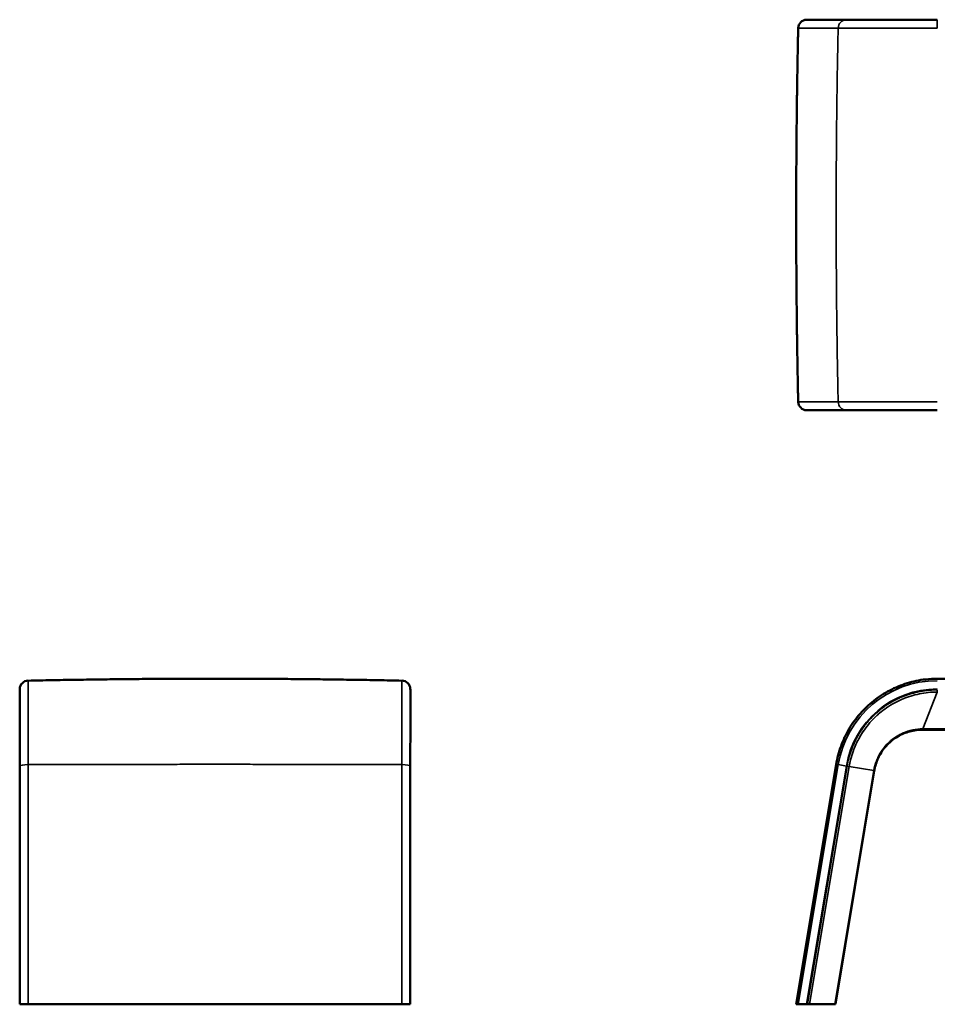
# Model space of a CAD drawing. Header units: millimetres. Extents: x 1077 to 6824, y 2445 to 4712.
# Tile 1 of 15: x 1077 to 3190, y 2445 to 4712. Entities that reach past the tile are written whole.
import ezdxf

# ---------------------------------------------------------------- set-up
doc = ezdxf.new("R2010")
doc.units = ezdxf.units.MM
doc.layers.add('Visibile (ISO)', color=7, linetype='Continuous', lineweight=50)
doc.layers.add('Visibile sottile (ISO)', color=7, linetype='Continuous', lineweight=35)

msp = doc.modelspace()

# ---------------------------------------------------------------- linework, layer by layer
at = {"layer": 'Visibile (ISO)'}
for p, q in [((2890.8, 4712.5), (2889, 4712.4)), ((2982.4, 4712.5), (2891, 4712.5)), ((3189.7, 4712.5), (3190, 4712.5)), ((3190, 4712.5), (3190, 4712.5)), ((2889, 3812.9), (2890.8, 3812.9)), ((2891, 3812.8), (2982.4, 3812.8)), ((3190, 3812.8), (3189.7, 3812.8)), ((3190, 3194.7), (4790, 3194.7)), ((1076.8, 3171), (1076.7, 3169)), ((1076.7, 3169), (1076.7, 3169)), ((1976.3, 3171), (1976.4, 3169)), ((1976.4, 3169), (1976.4, 3169)), ((4823.6, 3077.1), (3156.4, 3077.1)), ((2865, 2444.7), (2957.1, 2997.4)), ((1076.7, 2993.2), (1076.7, 2444.7)), ((1976.3, 2444.7), (1976.3, 2993.2)), ((3044.8, 2982.8), (2955.2, 2444.7)), ((1076.7, 2444.7), (1076.8, 2444.7)), ((1076.7, 2444.7), (1076.7, 2444.7)), ((1096.4, 2444.7), (1076.8, 2444.7)), ((1976.3, 2444.7), (1956.7, 2444.7)), ((1976.3, 2444.7), (1976.3, 2444.7)), ((1976.3, 2444.7), (1976.3, 2444.7)), ((2865, 2444.7), (2869.6, 2444.7)), ((2889, 2444.7), (2869.6, 2444.7)), ((2889, 2444.7), (2890.8, 2444.7)), ((2896, 2444.7), (2890.8, 2444.7)), ((2954.1, 2444.7), (2896, 2444.7)), ((2955.2, 2444.7), (2954.1, 2444.7))]:
    msp.add_line(p, q, dxfattribs=at)
for centre, start, end in [((1096.8, 3170.2), 91.2171, 177.5), ((1956.3, 3170.2), 2.5, 88.7829)]:
    msp.add_arc(centre, 20, start, end, dxfattribs=at)
for centre, major_axis, ratio, start_param, end_param in [((2889.9, 4692.4), (-20.3, 0), 0.986394, 4.756022, 6.261943), ((2891, 4707.5), (5.07, 0), 0.986394, 1.570796, 1.61443), ((2889.9, 3832.9), (-20.3, 0), 0.986394, 0.021242, 1.527163), ((2891, 3817.9), (5.07, 0), 0.986394, 4.668756, 4.712389), ((1081.7, 2993.2), (-5, 0), 0.164399, 6.28093, 6.283185)]:
    msp.add_ellipse(centre, major_axis=major_axis, ratio=ratio, start_param=start_param, end_param=end_param, dxfattribs=at)
for points, knots in [([(2982.4, 4712.5), (2984.7, 4712.5), (2988.3, 4712.5), (2997.9, 4712.5), (3004, 4712.5), (3018.5, 4712.5), (3026.9, 4712.5), (3045.6, 4712.5), (3055.9, 4712.5), (3078.1, 4712.5), (3090.1, 4712.5), (3115, 4712.5), (3128, 4712.5), (3154.6, 4712.5), (3168.3, 4712.5), (3184.5, 4712.5), (3187.1, 4712.5), (3189.7, 4712.5)], [0, 0, 0, 0, 4.108727, 4.108727, 8.209938, 8.209938, 12.311716, 12.311716, 16.412939, 16.412939, 20.515162, 20.515162, 24.617295, 24.617295, 28.717964, 28.717964, 29.488865, 29.488865, 29.488865, 29.488865]), ([(3189.7, 3812.8), (3176, 3812.8), (3162.3, 3812.8), (3135.5, 3812.8), (3122.3, 3812.8), (3097, 3812.8), (3084.8, 3812.8), (3062, 3812.8), (3051.3, 3812.8), (3031.9, 3812.8), (3023.1, 3812.8), (3007.8, 3812.8), (3001.3, 3812.8), (2990.7, 3812.8), (2986.6, 3812.8), (2983.3, 3812.8), (2982.8, 3812.8), (2982.4, 3812.8)], [0, 0, 0, 0, 4.093534, 4.093534, 8.197518, 8.197518, 12.297015, 12.297015, 16.39975, 16.39975, 20.501393, 20.501393, 24.603928, 24.603928, 28.703736, 28.703736, 29.488949, 29.488949, 29.488949, 29.488949]), ([(2957.1, 2997.4), (2959.5, 3011.8), (2963.2, 3025.9), (2973.2, 3053.2), (2979.5, 3066.4), (2994.2, 3091.4), (3002.8, 3103.2), (3021.9, 3125), (3032.5, 3135.1), (3055.2, 3153), (3067.5, 3161), (3093.2, 3174.4), (3106.7, 3180), (3134.4, 3188.5), (3148.7, 3191.5), (3172, 3194.2), (3181, 3194.7), (3190, 3194.7)], [0, 0, 0, 0, 4.359965, 4.359965, 8.70739, 8.70739, 13.054887, 13.054887, 17.402384, 17.402384, 21.749881, 21.749881, 26.097378, 26.097378, 30.444875, 30.444875, 33.141545, 33.141545, 33.141545, 33.141545]), ([(1076.7, 2993.2), (1076.7, 3006.7), (1076.7, 3020.1), (1076.7, 3045.7), (1076.7, 3058.1), (1076.7, 3081.3), (1076.7, 3092.2), (1076.7, 3112.2), (1076.7, 3121.3), (1076.7, 3137.3), (1076.7, 3144.2), (1076.7, 3155.5), (1076.7, 3160), (1076.7, 3166.3), (1076.7, 3168.2), (1076.7, 3168.7), (1076.7, 3168.7), (1076.7, 3168.7), (1076.7, 3168.7), (1076.7, 3168.7)], [0, 0, 0, 0, 4.108996, 4.108996, 8.21029, 8.21029, 12.312074, 12.312074, 16.413282, 16.413282, 20.515487, 20.515487, 24.617579, 24.617579, 28.718081, 28.718081, 29.22703, 29.22703, 29.248135, 29.248135, 29.248135, 29.248135]), ([(1976.4, 3168.7), (1976.4, 3168.7), (1976.4, 3168.7), (1976.4, 3168.7), (1976.4, 3168.7), (1976.4, 3168.5), (1976.4, 3168.2), (1976.4, 3166.4), (1976.4, 3163.8), (1976.4, 3155.9), (1976.4, 3150.6), (1976.4, 3137.8), (1976.4, 3130.2), (1976.4, 3112.9), (1976.4, 3103.1), (1976.4, 3082.1), (1976.4, 3070.6), (1976.4, 3046.6), (1976.3, 3033.9), (1976.3, 3011.8), (1976.3, 3002.5), (1976.3, 2993.2)], [0.881234, 0.881234, 0.881234, 0.881234, 0.911822, 0.911822, 1.362765, 1.362765, 2.716147, 2.716147, 6.793327, 6.793327, 10.893195, 10.893195, 14.995295, 14.995295, 19.096772, 19.096772, 23.197625, 23.197625, 27.300002, 27.300002, 30.13379, 30.13379, 30.13379, 30.13379]), ([(1976.4, 3165.9), (1976.4, 3164.4), (1976.4, 3162.4), (1976.4, 3155.8), (1976.4, 3150.6), (1976.4, 3137.7), (1976.4, 3130.1), (1976.4, 3112.8), (1976.4, 3103.1), (1976.4, 3082), (1976.4, 3070.6), (1976.4, 3046.5), (1976.3, 3033.8), (1976.3, 3011.7), (1976.3, 3002.5), (1976.3, 2993.2)], [4.115822, 4.115822, 4.115822, 4.115822, 6.802135, 6.802135, 10.902066, 10.902066, 15.002069, 15.002069, 19.104221, 19.104221, 23.20651, 23.20651, 27.307775, 27.307775, 30.133688, 30.133688, 30.133688, 30.133688]), ([(1076.7, 2993.2), (1076.7, 3006.7), (1076.7, 3020.1), (1076.7, 3045.7), (1076.7, 3058.1), (1076.7, 3081.3), (1076.7, 3092.2), (1076.7, 3112.2), (1076.7, 3121.3), (1076.7, 3134.9), (1076.7, 3140), (1076.7, 3144.5)], [0, 0, 0, 0, 4.11102, 4.11102, 8.212576, 8.212576, 12.314506, 12.314506, 16.416699, 16.416699, 19.29002, 19.29002, 19.29002, 19.29002]), ([(3156.4, 3077.1), (3146.4, 3077.1), (3136.3, 3075.8), (3117, 3070.5), (3107.5, 3066.5), (3090.2, 3056.3), (3082.2, 3050), (3068.2, 3035.6), (3062.1, 3027.4), (3052.5, 3009.8), (3048.8, 3000.3), (3045.8, 2988), (3045.3, 2985.4), (3044.8, 2982.8)], [0, 0, 0, 0, 3.002562, 3.002562, 6.019581, 6.019581, 9.033112, 9.033112, 12.041201, 12.041201, 15.045703, 15.045703, 15.839901, 15.839901, 15.839901, 15.839901])]:
    msp.add_open_spline(points, degree=3, knots=knots, dxfattribs=at)
for points, weights, degree in [([(2869.6, 4692.8), (2863.5, 4406.1), (2863.5, 4119.2), (2869.6, 3832.5)], [1, 0.999849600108, 0.999849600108, 1], 3), ([(1096.4, 3190.1), (1526.5, 3199.3), (1956.7, 3190.1)], [1, 0.999774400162, 1], 2), ([(1096.4, 2444.7), (1383.1, 2444.7), (1670, 2444.7), (1956.7, 2444.7)], [1, 0.999849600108, 0.999849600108, 1], 3)]:
    msp.add_rational_spline(points, weights, degree=degree, dxfattribs=at)
for points in [[(1076.7, 3168.7), (1076.7, 3168.8), (1076.7, 3168.9), (1076.7, 3169)], [(1976.3, 2993.2), (1976.3, 2993.2), (1976.3, 2993.2), (1976.3, 2993.2)]]:
    msp.add_open_spline(points, degree=3, dxfattribs=at)
at = {"layer": 'Visibile sottile (ISO)'}
for p, q in [((2980.5, 4712.4), (2889, 4712.4)), ((2890.8, 4712.5), (2982.2, 4712.5)), ((2982.2, 4712.5), (2980.5, 4712.4)), ((2980.5, 4712.4), (3190, 4712.4)), ((3190, 4712.5), (3189.7, 4712.5)), ((3190, 4712.5), (3190, 4712.5)), ((3190, 4692.8), (3190, 4712.4)), ((2869.6, 4692.8), (2961.6, 4692.8)), ((3190, 4692.8), (2961.6, 4692.8)), ((2961.6, 3832.5), (2869.6, 3832.5)), ((2889, 3812.9), (2980.5, 3812.9)), ((2890.8, 3812.9), (2982.2, 3812.9)), ((2961.6, 3832.5), (3190, 3832.5)), ((3190, 3812.9), (2980.5, 3812.9)), ((2982.2, 3812.9), (2980.5, 3812.9)), ((3189.7, 3812.8), (3190, 3812.8)), ((1096.4, 3190.1), (1096.4, 2996.7)), ((1956.7, 2996.7), (1956.7, 3190.1)), ((1076.8, 2993.5), (1076.8, 3171)), ((1976.3, 3171), (1976.3, 2993.5)), ((3156.4, 3079.4), (3189.7, 3163.9)), ((3189.7, 3169), (3190, 3169)), ((3190, 3163.9), (3189.7, 3163.9)), ((4823.6, 3079.4), (3156.4, 3079.4)), ((3156.4, 3077.1), (3156.4, 3079.4)), ((1076.7, 2993.3), (1076.8, 2993.5)), ((1076.8, 2993.5), (1076.8, 2444.7)), ((1096.4, 2444.7), (1096.4, 2996.7)), ((1956.7, 2996.7), (1956.7, 2444.7)), ((1976.3, 2993.3), (1976.3, 2993.5)), ((1976.3, 2444.7), (1976.3, 2993.5)), ((2961.6, 2996.7), (2869.6, 2444.7)), ((2889, 2444.7), (2980.5, 2993.5)), ((2961.6, 2996.7), (2957.1, 2997.4)), ((2961.6, 2996.7), (2980.5, 2993.5)), ((2982.2, 2993.3), (2980.5, 2993.5)), ((1076.7, 2444.7), (1076.7, 2993.3)), ((1976.3, 2444.7), (1976.3, 2993.3)), ((2890.8, 2444.7), (2982.2, 2993.3)), ((2896, 2444.7), (2987.3, 2992.4)), ((3043.8, 2983), (2954.1, 2444.7)), ((2985.6, 2992.7), (2982.2, 2993.3)), ((2987.3, 2992.4), (2985.6, 2992.7)), ((2987.3, 2992.4), (3043.8, 2983)), ((3043.8, 2983), (3044.8, 2982.8))]:
    msp.add_line(p, q, dxfattribs=at)
for radius in [231.5, 212.4]:
    msp.add_arc((3190, 2958.6), radius, 90, 170.5377, dxfattribs=at)
for centre, major_axis, ratio, start_param, end_param in [((2981.4, 4692.4), (0, 20), 0.986394, 0.043633, 1.549554), ((2982.4, 4707.5), (0, 5), 0.986394, 0.002255, 0.043633), ((2981.4, 3832.9), (0, -20), 0.986394, 4.733631, 6.239552), ((3045, 3099.8), (-3.59, 1.76), 0.084675, 5.620512, 5.620768), ((1096.8, 2993.4), (-20, 0), 0.164399, 4.733631, 6.239552), ((1956.3, 2993.4), (20, 0), 0.164399, 0.043633, 1.549554), ((1081.7, 2993.2), (-5, 0), 0.164399, 6.239552, 6.28093)]:
    msp.add_ellipse(centre, major_axis=major_axis, ratio=ratio, start_param=start_param, end_param=end_param, dxfattribs=at)
for points, knots in [([(3189.7, 4712.5), (3179.2, 4712.5), (3165.1, 4712.5), (3144.2, 4712.5), (3130.5, 4712.5), (3118, 4712.5), (3111.4, 4712.5), (3095.3, 4712.5), (3075.8, 4712.5), (3053.3, 4712.5), (3041.1, 4712.5), (3034, 4712.5), (3029.3, 4712.5), (3022, 4712.5), (3013.9, 4712.5), (3005.7, 4712.5), (2999.3, 4712.5), (2992.4, 4712.5), (2986.4, 4712.5), (2983.4, 4712.5), (2982.2, 4712.5)], [-29.374358, -29.374358, -29.374358, -29.374358, -26.227105, -25.178021, -23.079853, -22.030768, -21.243955, -20.981684, -16.785347, -14.687179, -12.589011, -11.802197, -11.539926, -10.490842, -8.392674, -7.343589, -5.769963, -4.196337, -2.098168, 0, 0, 0, 0]), ([(2982.2, 3812.9), (2983.2, 3812.9), (2984.5, 3812.9), (2987.6, 3812.9), (2989.4, 3812.9), (2992.5, 3812.9), (2993.6, 3812.9), (2995.9, 3812.9), (2997.1, 3812.9), (2999.7, 3812.9), (3001, 3812.9), (3003.8, 3812.9), (3005.3, 3812.9), (3008.3, 3812.9), (3009.9, 3812.9), (3013.2, 3812.9), (3014.9, 3812.9), (3018.4, 3812.9), (3020.2, 3812.9), (3023.9, 3812.9), (3025.8, 3812.9), (3031.7, 3812.9), (3035.9, 3812.9), (3042.4, 3812.9), (3044.6, 3812.9), (3049.1, 3812.8), (3051.4, 3812.8), (3058.5, 3812.8), (3063.3, 3812.8), (3070.9, 3812.8), (3073.4, 3812.8), (3078.6, 3812.8), (3081.2, 3812.8), (3086.6, 3812.8), (3089.3, 3812.8), (3094.7, 3812.8), (3097.5, 3812.8), (3103.1, 3812.8), (3105.9, 3812.8), (3111.6, 3812.8), (3114.4, 3812.8), (3123.1, 3812.8), (3129, 3812.8), (3137.9, 3812.8), (3140.9, 3812.8), (3146.9, 3812.8), (3149.9, 3812.8), (3155.9, 3812.8), (3159, 3812.8), (3165.1, 3812.8), (3168.2, 3812.8), (3174.3, 3812.8), (3177.4, 3812.8), (3183.5, 3812.8), (3186.6, 3812.8), (3189.7, 3812.8)], [-1, -1, -1, -1, -0.937453, -0.937453, -0.874907, -0.874907, -0.843693, -0.843693, -0.81248, -0.81248, -0.781267, -0.781267, -0.750054, -0.750054, -0.718801, -0.718801, -0.687549, -0.687549, -0.656296, -0.656296, -0.625044, -0.625044, -0.562523, -0.562523, -0.531263, -0.531263, -0.500003, -0.500003, -0.437547, -0.437547, -0.40632, -0.40632, -0.375092, -0.375092, -0.343795, -0.343795, -0.312497, -0.312497, -0.2812, -0.2812, -0.249903, -0.249903, -0.187487, -0.187487, -0.156279, -0.156279, -0.125071, -0.125071, -0.093803, -0.093803, -0.062535, -0.062535, -0.031268, -0.031268, 0, 0, 0, 0]), ([(1076.7, 3169), (1076.7, 3169), (1076.7, 3167.9), (1076.7, 3164.2), (1076.7, 3160.7), (1076.7, 3156.5), (1076.7, 3153.9), (1076.7, 3147.2), (1076.7, 3136.5), (1076.7, 3119.3), (1076.7, 3107.8), (1076.7, 3100.1), (1076.7, 3094.9), (1076.7, 3086.1), (1076.7, 3074.5), (1076.7, 3061), (1076.7, 3048.6), (1076.7, 3032.4), (1076.7, 3013.9), (1076.7, 3000.2), (1076.7, 2993.3)], [-29.374358, -29.374358, -29.374358, -29.374358, -26.227105, -25.178021, -23.079853, -22.030768, -21.243955, -20.981684, -16.785347, -14.687179, -12.589011, -11.802197, -11.539926, -10.490842, -8.392674, -7.343589, -5.769963, -4.196337, -2.098168, 0, 0, 0, 0]), ([(1976.3, 2993.3), (1976.3, 2999.3), (1976.3, 3005.4), (1976.3, 3017.3), (1976.3, 3023.2), (1976.3, 3031.9), (1976.3, 3034.8), (1976.3, 3040.5), (1976.3, 3043.3), (1976.3, 3048.9), (1976.3, 3051.7), (1976.3, 3057.2), (1976.3, 3059.9), (1976.3, 3065.3), (1976.3, 3067.9), (1976.3, 3073.1), (1976.3, 3075.7), (1976.3, 3080.8), (1976.3, 3083.3), (1976.3, 3088.2), (1976.3, 3090.6), (1976.3, 3097.7), (1976.3, 3102.3), (1976.3, 3108.8), (1976.3, 3111), (1976.3, 3115.2), (1976.3, 3117.2), (1976.3, 3123.2), (1976.3, 3126.9), (1976.3, 3132.3), (1976.3, 3134), (1976.4, 3137.3), (1976.4, 3138.9), (1976.4, 3142), (1976.4, 3143.5), (1976.4, 3146.4), (1976.4, 3147.7), (1976.4, 3150.4), (1976.4, 3151.6), (1976.4, 3154), (1976.4, 3155.1), (1976.4, 3158.3), (1976.4, 3160.1), (1976.4, 3162.5), (1976.4, 3163.3), (1976.4, 3164.6), (1976.4, 3165.2), (1976.4, 3166.3), (1976.4, 3166.8), (1976.4, 3167.6), (1976.4, 3167.9), (1976.4, 3168.5), (1976.4, 3168.7), (1976.4, 3168.9), (1976.4, 3169), (1976.4, 3169)], [-1, -1, -1, -1, -0.937453, -0.937453, -0.874907, -0.874907, -0.843693, -0.843693, -0.81248, -0.81248, -0.781267, -0.781267, -0.750054, -0.750054, -0.718801, -0.718801, -0.687549, -0.687549, -0.656296, -0.656296, -0.625044, -0.625044, -0.562523, -0.562523, -0.531263, -0.531263, -0.500003, -0.500003, -0.437547, -0.437547, -0.40632, -0.40632, -0.375092, -0.375092, -0.343795, -0.343795, -0.312497, -0.312497, -0.2812, -0.2812, -0.249903, -0.249903, -0.187487, -0.187487, -0.156279, -0.156279, -0.125071, -0.125071, -0.093803, -0.093803, -0.062535, -0.062535, -0.031268, -0.031268, 0, 0, 0, 0]), ([(2982.2, 2993.3), (2983.2, 2999.3), (2984.5, 3005.4), (2987.6, 3017.3), (2989.4, 3023.2), (2992.5, 3031.9), (2993.6, 3034.8), (2995.9, 3040.5), (2997.1, 3043.3), (2999.7, 3048.9), (3001, 3051.7), (3003.8, 3057.2), (3005.3, 3059.9), (3008.3, 3065.3), (3009.9, 3067.9), (3013.2, 3073.1), (3014.9, 3075.7), (3018.4, 3080.8), (3020.2, 3083.3), (3023.9, 3088.2), (3025.8, 3090.6), (3031.7, 3097.7), (3035.9, 3102.3), (3042.4, 3108.8), (3044.6, 3111), (3049.1, 3115.2), (3051.4, 3117.2), (3058.5, 3123.2), (3063.3, 3126.9), (3070.9, 3132.3), (3073.4, 3134), (3078.6, 3137.3), (3081.2, 3138.9), (3086.6, 3142), (3089.3, 3143.5), (3094.7, 3146.4), (3097.5, 3147.7), (3103.1, 3150.4), (3105.9, 3151.6), (3111.6, 3154), (3114.4, 3155.1), (3123.1, 3158.3), (3129, 3160.1), (3137.9, 3162.5), (3140.9, 3163.3), (3146.9, 3164.6), (3149.9, 3165.2), (3155.9, 3166.3), (3159, 3166.8), (3165.1, 3167.6), (3168.2, 3167.9), (3174.3, 3168.5), (3177.4, 3168.7), (3183.5, 3168.9), (3186.6, 3169), (3189.7, 3169)], [-1, -1, -1, -1, -0.937453, -0.937453, -0.874907, -0.874907, -0.843693, -0.843693, -0.81248, -0.81248, -0.781267, -0.781267, -0.750054, -0.750054, -0.718801, -0.718801, -0.687549, -0.687549, -0.656296, -0.656296, -0.625044, -0.625044, -0.562523, -0.562523, -0.531263, -0.531263, -0.500003, -0.500003, -0.437547, -0.437547, -0.40632, -0.40632, -0.375092, -0.375092, -0.343795, -0.343795, -0.312497, -0.312497, -0.2812, -0.2812, -0.249903, -0.249903, -0.187487, -0.187487, -0.156279, -0.156279, -0.125071, -0.125071, -0.093803, -0.093803, -0.062535, -0.062535, -0.031268, -0.031268, 0, 0, 0, 0]), ([(3189.7, 3163.9), (3176, 3163.9), (3162.2, 3162.5), (3148.7, 3159.7), (3141.9, 3158.3), (3135.3, 3156.6), (3128.7, 3154.6), (3125.4, 3153.6), (3122.1, 3152.5), (3118.9, 3151.3), (3115.7, 3150.1), (3112.5, 3148.8), (3109.4, 3147.5), (3103.1, 3144.8), (3096.9, 3141.8), (3090.9, 3138.5), (3084.9, 3135.2), (3079, 3131.6), (3073.3, 3127.6), (3067.6, 3123.7), (3062.1, 3119.5), (3056.9, 3115.1), (3054.3, 3112.9), (3051.7, 3110.6), (3049.2, 3108.2), (3046.7, 3105.9), (3044.3, 3103.5), (3041.9, 3101), (3032.4, 3091.2), (3023.9, 3080.3), (3016.5, 3068.7), (3014.7, 3065.8), (3012.9, 3062.9), (3011.2, 3059.9), (3008.7, 3055.4), (3006.3, 3050.9), (3004.1, 3046.2), (3002, 3041.6), (2999.9, 3036.9), (2998.1, 3032.1), (2995.6, 3025.6), (2993.5, 3019.1), (2991.7, 3012.5), (2991.2, 3010.8), (2990.8, 3009.2), (2990.4, 3007.5), (2989.2, 3002.5), (2988.2, 2997.5), (2987.3, 2992.4)], [0, 0, 0, 0, 4.196337, 4.196337, 4.196337, 6.294505, 6.294505, 6.294505, 7.343589, 7.343589, 7.343589, 8.392674, 8.392674, 8.392674, 10.490842, 10.490842, 10.490842, 12.589011, 12.589011, 12.589011, 14.687179, 14.687179, 14.687179, 15.736263, 15.736263, 15.736263, 16.785347, 16.785347, 16.785347, 20.981684, 20.981684, 20.981684, 22.030768, 22.030768, 22.030768, 23.604395, 23.604395, 23.604395, 25.178021, 25.178021, 25.178021, 27.276189, 27.276189, 27.276189, 27.800732, 27.800732, 27.800732, 29.374358, 29.374358, 29.374358, 29.374358]), ([(3189.7, 3169), (3189.7, 3167.6), (3189.7, 3165.3), (3189.7, 3164.1), (3189.7, 3163.9)], [0, 0, 0, 0, 0.571429, 1, 1, 1, 1]), ([(3043.8, 2983), (3045.1, 2990.5), (3048.1, 3001.6), (3054.2, 3015.6), (3061.7, 3028.9), (3071.2, 3041), (3085.1, 3054.2), (3097.7, 3063), (3114.9, 3071.6), (3133.2, 3077.5), (3148.7, 3079.3), (3156.4, 3079.4)], [0, 0, 0, 0, 4.653992, 6.980987, 9.307983, 13.961975, 16.28897, 20.942962, 23.269958, 27.923949, 32.577941, 32.577941, 32.577941, 32.577941])]:
    msp.add_open_spline(points, degree=3, knots=knots, dxfattribs=at)
for points in [[(2961.6, 3832.5), (2952.6, 4262.7), (2961.6, 4692.8)], [(1956.7, 2996.7), (1526.5, 2998.2), (1096.4, 2996.7)]]:
    msp.add_rational_spline(points, [1, 0.999774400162, 1], degree=2, dxfattribs=at)
for points in [[(2982.4, 3812.8), (2982.3, 3812.8), (2982.3, 3812.9), (2982.2, 3812.9)], [(1976.3, 2993.2), (1976.3, 2993.2), (1976.3, 2993.2), (1976.3, 2993.3)]]:
    msp.add_open_spline(points, degree=3, dxfattribs=at)

doc.saveas('drawing.dxf')
